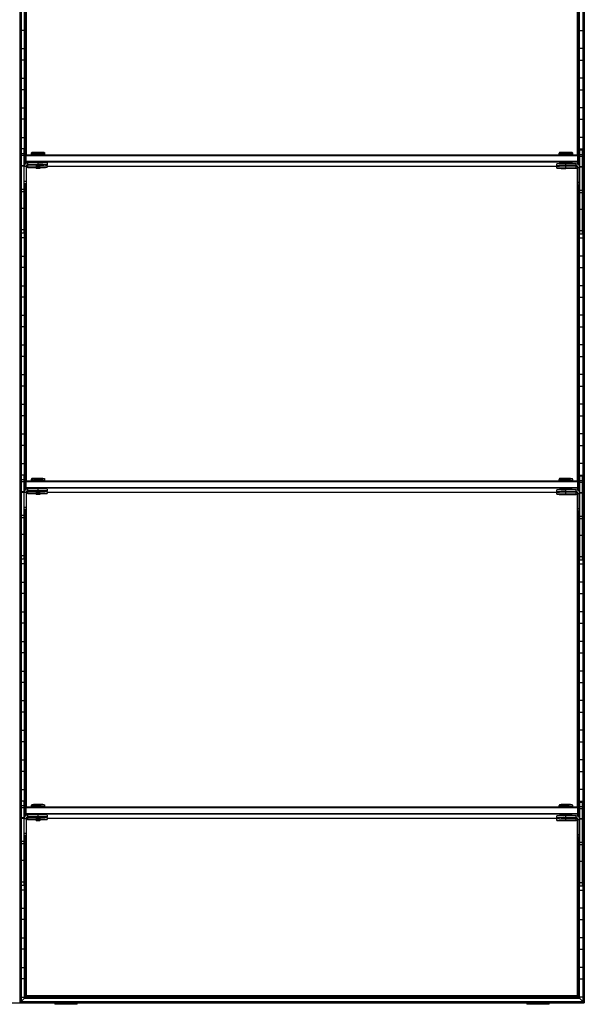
# Model space of a CAD drawing. Header units: millimetres. Extents: x -305 to 915, y -1202 to 1202.
# Tile 2 of 4: x 305 to 915, y -1202 to -139. Entities that reach past the tile are written whole.
import ezdxf

# ---------------------------------------------------------------- set-up
doc = ezdxf.new("R2010")
doc.units = ezdxf.units.MM

msp = doc.modelspace()

# ---------------------------------------------------------------- linework, layer by layer
at = {"color": 7, "linetype": 'Continuous', "lineweight": 25}
for p, q in [((305.2, 1199.7), (305.2, -1199.7)), ((306, 1198.8), (306, -1198.8)), ((306.4, 1198.5), (306.4, -1198.5)), ((913.1, 1198.5), (913.1, -1198.5)), ((913.5, -1198.8), (913.5, 1198.8)), ((914.3, 1199.7), (914.3, -1199.7)), ((914.6, -1200), (914.6, 1200)), ((312.3, -284.5), (312.3, 53.3)), ((907.2, -284.5), (907.2, 52.3)), ((310.1, -295.5), (310.1, 35.9)), ((310.5, 35.9), (310.5, -294.9)), ((311.3, -285), (311.3, 35.9)), ((311.6, 35.9), (311.6, -284.6)), ((907.9, 34.9), (907.9, -284.6)), ((908.2, -285), (908.2, 34.9)), ((909, 34.9), (909, -295.9)), ((909.4, -296.5), (909.4, 34.9)), ((310.1, -150.2), (306.4, -150.2)), ((909.4, -150.2), (913.1, -150.2)), ((306.4, -169.8), (310.1, -169.8)), ((913.1, -169.8), (909.4, -169.8)), ((310.1, -182.2), (306.4, -182.2)), ((909.4, -182.2), (913.1, -182.2)), ((306.4, -201.8), (310.1, -201.8)), ((913.1, -201.8), (909.4, -201.8)), ((310.1, -214.2), (306.4, -214.2)), ((909.4, -214.2), (913.1, -214.2)), ((306.4, -233.8), (310.1, -233.8)), ((913.1, -233.8), (909.4, -233.8)), ((310.1, -246.2), (306.4, -246.2)), ((909.4, -246.2), (913.1, -246.2)), ((306.4, -265.8), (310.1, -265.8)), ((913.1, -265.8), (909.4, -265.8)), ((310.1, -278.2), (306.4, -278.2)), ((306.8, -369.2), (306.8, -278.2)), ((309.8, -283.5), (306.8, -283.5)), ((309.8, -285.4), (306.8, -285.4)), ((309.8, -369.2), (309.8, -278.2)), ((310.8, -285.5), (311.8, -284.5)), ((310.8, -285.5), (310.8, -294.5)), ((310.8, -285.5), (311.8, -285.5)), ((311.8, -293.7), (311.8, -284.5)), ((311.8, -284.5), (907.8, -284.5)), ((907.8, -285.5), (311.8, -285.5)), ((317.2, -282.9), (317.2, -284.3)), ((318, -282.1), (317.3, -282.9)), ((318, -284.3), (318, -284.5)), ((324.8, -284.2), (324.8, -282)), ((324.8, -284.2), (324.8, -284.5)), ((332.2, -282.9), (331.5, -282.1)), ((331.5, -284.5), (331.5, -284.3)), ((332.2, -284.3), (332.2, -282.9)), ((887.2, -282.9), (887.2, -284.3)), ((888, -282.1), (887.3, -282.9)), ((888, -284.3), (888, -284.5)), ((894.8, -284.2), (894.8, -282)), ((894.8, -284.2), (894.8, -284.5)), ((902.2, -282.9), (901.5, -282.1)), ((901.5, -284.5), (901.5, -284.3)), ((902.2, -284.3), (902.2, -282.9)), ((907.8, -294.7), (907.8, -284.5)), ((908.8, -285.5), (907.8, -284.5)), ((908.8, -285.5), (907.8, -285.5)), ((908.8, -285.5), (908.8, -295.5)), ((909.4, -278.2), (913.1, -278.2)), ((909.8, -370.2), (909.8, -279.2)), ((909.8, -279.2), (912.8, -279.2)), ((912.8, -284.5), (909.8, -284.5)), ((912.8, -286.4), (909.8, -286.4)), ((912.8, -370.2), (912.8, -279.2)), ((309.8, -296.4), (306.8, -296.4)), ((309.8, -296.9), (306.8, -296.9)), ((311.8, -297.2), (309.8, -297.2)), ((311.8, -292.5), (310.8, -291.5)), ((311.8, -291.5), (310.8, -291.5)), ((311.8, -291.5), (907.8, -291.5)), ((907.8, -292.5), (311.8, -292.5)), ((311.8, -297.2), (311.8, -316.1)), ((313.7, -295.5), (313.7, -293.2)), ((324.8, -293.2), (313.7, -293.2)), ((324.8, -295.2), (313.7, -295.2)), ((313.7, -295.5), (322.2, -295.5)), ((313.7, -298.1), (313.7, -295.8)), ((322.2, -295.8), (313.7, -295.8)), ((322.2, -295.3), (322.2, -295.8)), ((322.2, -295.8), (322.8, -296.3)), ((324.8, -295.2), (324.8, -293.2)), ((324.8, -296.3), (324.8, -295.3)), ((324.8, -297.8), (324.8, -296.4)), ((326.7, -296.3), (327.2, -295.8)), ((327.2, -295.8), (327.2, -295.3)), ((334.8, -295.3), (334.8, -293.3)), ((334.8, -298), (334.8, -296)), ((334.8, -296.8), (888, -296.8)), ((884.8, -296.3), (884.8, -294.3)), ((884.8, -299), (884.8, -297)), ((888, -293.3), (888, -294.2)), ((888, -296.5), (888, -296.8)), ((892.7, -296.3), (892.8, -296.3)), ((894.8, -296.2), (894.8, -293.2)), ((905.8, -294.2), (894.8, -294.2)), ((905.8, -296.2), (894.8, -296.2)), ((894.8, -296.3), (894.8, -296.3)), ((894.8, -296.4), (894.8, -296.4)), ((894.8, -296.5), (905.8, -296.5)), ((894.8, -298.8), (894.8, -296.5)), ((905.8, -296.8), (894.8, -296.8)), ((896.7, -296.3), (896.8, -296.3)), ((901.5, -294.2), (901.5, -293.3)), ((901.5, -296.8), (901.5, -296.5)), ((905.8, -296.5), (905.8, -294.2)), ((905.8, -299.1), (905.8, -296.8)), ((906.2, -296.8), (906.8, -296.8)), ((907.8, -291.5), (908.8, -291.5)), ((907.8, -292.5), (908.8, -291.5)), ((912.8, -297.4), (909.8, -297.4)), ((306.4, -297.8), (306.8, -297.8)), ((312.3, -636.5), (312.3, -298.7)), ((324.8, -297.8), (313.7, -297.8)), ((313.7, -298.1), (322.2, -298.1)), ((322.2, -298), (322.2, -298.5)), ((322.2, -298.5), (322.8, -299)), ((324.8, -298.9), (324.8, -297.9)), ((326.7, -299), (327.2, -298.5)), ((327.2, -298.5), (327.2, -298)), ((892.7, -298.9), (892.8, -299)), ((905.8, -298.8), (894.8, -298.8)), ((894.8, -298.9), (894.8, -298.9)), ((894.8, -299), (894.8, -299)), ((894.8, -299.1), (905.8, -299.1)), ((896.7, -299), (896.8, -298.9)), ((907.2, -636.5), (907.2, -299.7)), ((907.8, -298.2), (909.8, -298.2)), ((907.8, -298.2), (907.8, -317.1)), ((909.8, -297.8), (909.7, -297.8)), ((912.8, -297.9), (909.8, -297.9)), ((913.1, -297.8), (912.8, -297.8)), ((306.8, -310.2), (306.4, -310.2)), ((311.8, -313.2), (309.8, -313.2)), ((311.8, -313.5), (309.8, -313.5)), ((311.8, -315.8), (309.8, -315.8)), ((311.8, -316.1), (309.8, -316.1)), ((310.1, -647.5), (310.1, -316.1)), ((310.5, -316.1), (310.5, -646.9)), ((311.3, -637), (311.3, -316.1)), ((311.6, -316.1), (311.6, -636.6)), ((907.8, -314.2), (909.8, -314.2)), ((907.8, -314.5), (909.8, -314.5)), ((907.8, -316.8), (909.8, -316.8)), ((907.8, -317.1), (909.8, -317.1)), ((907.9, -317.1), (907.9, -636.6)), ((908.2, -637), (908.2, -317.1)), ((909, -317.1), (909, -647.9)), ((909.4, -648.5), (909.4, -317.1)), ((912.8, -310.2), (913.1, -310.2)), ((309.8, -321.9), (306.8, -321.9)), ((309.8, -324.5), (306.8, -324.5)), ((912.8, -322.9), (909.8, -322.9)), ((912.8, -325.5), (909.8, -325.5)), ((306.4, -329.8), (306.8, -329.8)), ((309.8, -329.8), (310.1, -329.8)), ((909.8, -329.8), (909.4, -329.8)), ((913.1, -329.8), (912.8, -329.8)), ((306.8, -342.2), (306.4, -342.2)), ((309.8, -342.4), (306.8, -342.4)), ((310.1, -342.2), (309.8, -342.2)), ((909.4, -342.2), (909.8, -342.2)), ((912.8, -343.4), (909.8, -343.4)), ((912.8, -342.2), (913.1, -342.2)), ((306.4, -361.8), (306.8, -361.8)), ((309.8, -365.6), (306.8, -365.6)), ((309.8, -369.2), (306.8, -369.2)), ((309.8, -361.8), (310.1, -361.8)), ((909.8, -361.8), (909.4, -361.8)), ((912.8, -366.6), (909.8, -366.6)), ((912.8, -370.2), (909.8, -370.2)), ((913.1, -361.8), (912.8, -361.8)), ((310.1, -374.2), (306.4, -374.2)), ((909.4, -374.2), (913.1, -374.2)), ((306.4, -393.8), (310.1, -393.8)), ((913.1, -393.8), (909.4, -393.8)), ((310.1, -406.2), (306.4, -406.2)), ((909.4, -406.2), (913.1, -406.2)), ((306.4, -425.8), (310.1, -425.8)), ((913.1, -425.8), (909.4, -425.8)), ((310.1, -438.2), (306.4, -438.2)), ((909.4, -438.2), (913.1, -438.2)), ((306.4, -457.8), (310.1, -457.8)), ((913.1, -457.8), (909.4, -457.8)), ((310.1, -470.2), (306.4, -470.2)), ((909.4, -470.2), (913.1, -470.2)), ((306.4, -489.8), (310.1, -489.8)), ((913.1, -489.8), (909.4, -489.8)), ((310.1, -502.2), (306.4, -502.2)), ((909.4, -502.2), (913.1, -502.2)), ((306.4, -521.8), (310.1, -521.8)), ((913.1, -521.8), (909.4, -521.8)), ((310.1, -534.2), (306.4, -534.2)), ((909.4, -534.2), (913.1, -534.2)), ((306.4, -553.8), (310.1, -553.8)), ((913.1, -553.8), (909.4, -553.8)), ((310.1, -566.2), (306.4, -566.2)), ((909.4, -566.2), (913.1, -566.2)), ((306.4, -585.8), (310.1, -585.8)), ((913.1, -585.8), (909.4, -585.8)), ((310.1, -598.2), (306.4, -598.2)), ((909.4, -598.2), (913.1, -598.2)), ((306.4, -617.8), (310.1, -617.8)), ((913.1, -617.8), (909.4, -617.8)), ((310.1, -630.2), (306.4, -630.2)), ((306.8, -721.2), (306.8, -630.2)), ((309.8, -635.5), (306.8, -635.5)), ((309.8, -637.4), (306.8, -637.4)), ((309.8, -721.2), (309.8, -630.2)), ((310.8, -637.5), (311.8, -636.5)), ((310.8, -637.5), (310.8, -646.5)), ((310.8, -637.5), (311.8, -637.5)), ((311.8, -645.7), (311.8, -636.5)), ((311.8, -636.5), (907.8, -636.5)), ((907.8, -637.5), (311.8, -637.5)), ((317.2, -634.9), (317.2, -636.3)), ((318, -634.1), (317.3, -634.9)), ((318, -636.3), (318, -636.5)), ((324.8, -636.2), (324.8, -634)), ((324.8, -636.2), (324.8, -636.5)), ((332.2, -634.9), (331.5, -634.1)), ((331.5, -636.5), (331.5, -636.3)), ((332.2, -636.3), (332.2, -634.9)), ((887.2, -634.9), (887.2, -636.3)), ((888, -634.1), (887.3, -634.9)), ((888, -636.3), (888, -636.5)), ((894.8, -636.2), (894.8, -634)), ((894.8, -636.2), (894.8, -636.5)), ((902.2, -634.9), (901.5, -634.1)), ((901.5, -636.5), (901.5, -636.3)), ((902.2, -636.3), (902.2, -634.9)), ((907.8, -646.7), (907.8, -636.5)), ((908.8, -637.5), (907.8, -636.5)), ((908.8, -637.5), (907.8, -637.5)), ((908.8, -637.5), (908.8, -647.5)), ((909.4, -630.2), (913.1, -630.2)), ((909.8, -722.2), (909.8, -631.2)), ((909.8, -631.2), (912.8, -631.2)), ((912.8, -636.5), (909.8, -636.5)), ((912.8, -722.2), (912.8, -631.2)), ((311.8, -644.5), (310.8, -643.5)), ((311.8, -643.5), (310.8, -643.5)), ((311.8, -643.5), (907.8, -643.5)), ((907.8, -644.5), (311.8, -644.5)), ((313.7, -647.5), (313.7, -645.2)), ((324.8, -645.2), (313.7, -645.2)), ((324.8, -647.2), (313.7, -647.2)), ((313.7, -647.5), (322.2, -647.5)), ((313.7, -650.1), (313.7, -647.8)), ((322.2, -647.8), (313.7, -647.8)), ((322.2, -647.3), (322.2, -647.8)), ((322.2, -647.8), (322.8, -648.3)), ((324.8, -647.2), (324.8, -645.2)), ((324.8, -648.3), (324.8, -647.3)), ((324.8, -649.8), (324.8, -648.4)), ((326.7, -648.3), (327.2, -647.8)), ((327.2, -647.8), (327.2, -647.3)), ((334.8, -647.3), (334.8, -645.3)), ((334.8, -650), (334.8, -648)), ((884.8, -648.3), (884.8, -646.3)), ((888, -645.3), (888, -646.2)), ((892.7, -648.3), (892.8, -648.3)), ((894.8, -648.2), (894.8, -645.2)), ((905.8, -646.2), (894.8, -646.2)), ((905.8, -648.2), (894.8, -648.2)), ((894.8, -648.3), (894.8, -648.3)), ((894.8, -648.4), (894.8, -648.4)), ((896.7, -648.3), (896.8, -648.3)), ((901.5, -646.2), (901.5, -645.3)), ((905.8, -648.5), (905.8, -646.2)), ((907.8, -643.5), (908.8, -643.5)), ((907.8, -644.5), (908.8, -643.5)), ((912.8, -638.4), (909.8, -638.4)), ((306.4, -649.8), (306.8, -649.8)), ((309.8, -648.4), (306.8, -648.4)), ((309.8, -648.9), (306.8, -648.9)), ((311.8, -649.2), (309.8, -649.2)), ((311.8, -649.2), (311.8, -668.1)), ((312.3, -988.5), (312.3, -650.7)), ((324.8, -649.8), (313.7, -649.8)), ((313.7, -650.1), (322.2, -650.1)), ((322.2, -650), (322.2, -650.5)), ((322.2, -650.5), (322.8, -651)), ((324.8, -650.9), (324.8, -649.9)), ((326.7, -651), (327.2, -650.5)), ((327.2, -650.5), (327.2, -650)), ((334.8, -648.8), (888, -648.8)), ((884.8, -651), (884.8, -649)), ((888, -648.5), (888, -648.8)), ((892.7, -650.9), (892.8, -651)), ((894.8, -648.5), (905.8, -648.5)), ((894.8, -650.8), (894.8, -648.5)), ((905.8, -648.8), (894.8, -648.8)), ((905.8, -650.8), (894.8, -650.8)), ((894.8, -650.9), (894.8, -650.9)), ((894.8, -651), (894.8, -651)), ((894.8, -651.1), (905.8, -651.1)), ((896.7, -651), (896.8, -650.9)), ((901.5, -648.8), (901.5, -648.5)), ((905.8, -651.1), (905.8, -648.8)), ((906.2, -648.8), (906.8, -648.8)), ((907.2, -988.5), (907.2, -651.7)), ((907.8, -650.2), (909.8, -650.2)), ((907.8, -650.2), (907.8, -669.1)), ((909.8, -649.8), (909.7, -649.8)), ((912.8, -649.4), (909.8, -649.4)), ((912.8, -649.9), (909.8, -649.9)), ((913.1, -649.8), (912.8, -649.8)), ((306.8, -662.2), (306.4, -662.2)), ((311.8, -665.2), (309.8, -665.2)), ((311.8, -665.5), (309.8, -665.5)), ((311.8, -667.8), (309.8, -667.8)), ((311.8, -668.1), (309.8, -668.1)), ((310.1, -999.5), (310.1, -668.1)), ((310.5, -668.1), (310.5, -998.9)), ((311.3, -989), (311.3, -668.1)), ((311.6, -668.1), (311.6, -988.6)), ((907.8, -666.2), (909.8, -666.2)), ((907.8, -666.5), (909.8, -666.5)), ((907.8, -668.8), (909.8, -668.8)), ((907.8, -669.1), (909.8, -669.1)), ((907.9, -669.1), (907.9, -988.6)), ((908.2, -989), (908.2, -669.1)), ((909, -669.1), (909, -999.9)), ((909.4, -1000.5), (909.4, -669.1)), ((912.8, -662.2), (913.1, -662.2)), ((309.8, -673.9), (306.8, -673.9)), ((309.8, -676.5), (306.8, -676.5)), ((912.8, -674.9), (909.8, -674.9)), ((912.8, -677.5), (909.8, -677.5)), ((306.4, -681.8), (306.8, -681.8)), ((309.8, -681.8), (310.1, -681.8)), ((909.8, -681.8), (909.4, -681.8)), ((913.1, -681.8), (912.8, -681.8)), ((306.8, -694.2), (306.4, -694.2)), ((309.8, -694.4), (306.8, -694.4)), ((310.1, -694.2), (309.8, -694.2)), ((909.4, -694.2), (909.8, -694.2)), ((912.8, -695.4), (909.8, -695.4)), ((912.8, -694.2), (913.1, -694.2)), ((306.4, -713.8), (306.8, -713.8)), ((309.8, -717.6), (306.8, -717.6)), ((309.8, -721.2), (306.8, -721.2)), ((309.8, -713.8), (310.1, -713.8)), ((909.8, -713.8), (909.4, -713.8)), ((912.8, -718.6), (909.8, -718.6)), ((912.8, -722.2), (909.8, -722.2)), ((913.1, -713.8), (912.8, -713.8)), ((310.1, -726.2), (306.4, -726.2)), ((909.4, -726.2), (913.1, -726.2)), ((306.4, -745.8), (310.1, -745.8)), ((913.1, -745.8), (909.4, -745.8)), ((310.1, -758.2), (306.4, -758.2)), ((909.4, -758.2), (913.1, -758.2)), ((306.4, -777.8), (310.1, -777.8)), ((913.1, -777.8), (909.4, -777.8)), ((310.1, -790.2), (306.4, -790.2)), ((909.4, -790.2), (913.1, -790.2)), ((306.4, -809.8), (310.1, -809.8)), ((913.1, -809.8), (909.4, -809.8)), ((310.1, -822.2), (306.4, -822.2)), ((909.4, -822.2), (913.1, -822.2)), ((306.4, -841.8), (310.1, -841.8)), ((913.1, -841.8), (909.4, -841.8)), ((310.1, -854.2), (306.4, -854.2)), ((909.4, -854.2), (913.1, -854.2)), ((306.4, -873.8), (310.1, -873.8)), ((913.1, -873.8), (909.4, -873.8)), ((310.1, -886.2), (306.4, -886.2)), ((909.4, -886.2), (913.1, -886.2)), ((306.4, -905.8), (310.1, -905.8)), ((913.1, -905.8), (909.4, -905.8)), ((310.1, -918.2), (306.4, -918.2)), ((909.4, -918.2), (913.1, -918.2)), ((306.4, -937.8), (310.1, -937.8)), ((913.1, -937.8), (909.4, -937.8)), ((310.1, -950.2), (306.4, -950.2)), ((909.4, -950.2), (913.1, -950.2)), ((306.4, -969.8), (310.1, -969.8)), ((913.1, -969.8), (909.4, -969.8)), ((310.1, -982.2), (306.4, -982.2)), ((306.8, -1073.2), (306.8, -982.2)), ((309.8, -987.5), (306.8, -987.5)), ((309.8, -1073.2), (309.8, -982.2)), ((310.8, -989.5), (311.8, -988.5)), ((311.8, -997.7), (311.8, -988.5)), ((311.8, -988.5), (907.8, -988.5)), ((317.2, -986.9), (317.2, -988.3)), ((318, -986.1), (317.3, -986.9)), ((318, -988.3), (318, -988.5)), ((324.8, -988.2), (324.8, -986)), ((324.8, -988.2), (324.8, -988.5)), ((332.2, -986.9), (331.5, -986.1)), ((331.5, -988.5), (331.5, -988.3)), ((332.2, -988.3), (332.2, -986.9)), ((887.2, -986.9), (887.2, -988.3)), ((888, -986.1), (887.3, -986.9)), ((888, -988.3), (888, -988.5)), ((894.8, -988.2), (894.8, -986)), ((894.8, -988.2), (894.8, -988.5)), ((902.2, -986.9), (901.5, -986.1)), ((901.5, -988.5), (901.5, -988.3)), ((902.2, -988.3), (902.2, -986.9)), ((907.8, -998.7), (907.8, -988.5)), ((908.8, -989.5), (907.8, -988.5)), ((909.4, -982.2), (913.1, -982.2)), ((909.8, -1074.2), (909.8, -983.2)), ((909.8, -983.2), (912.8, -983.2)), ((912.8, -988.5), (909.8, -988.5)), ((912.8, -1074.2), (912.8, -983.2)), ((309.8, -989.4), (306.8, -989.4)), ((310.8, -989.5), (310.8, -998.5)), ((310.8, -989.5), (311.8, -989.5)), ((311.8, -995.5), (310.8, -995.5)), ((311.8, -996.5), (310.8, -995.5)), ((907.8, -989.5), (311.8, -989.5)), ((311.8, -995.5), (907.8, -995.5)), ((907.8, -996.5), (311.8, -996.5)), ((313.7, -999.5), (313.7, -997.2)), ((324.8, -997.2), (313.7, -997.2)), ((324.8, -999.2), (313.7, -999.2)), ((324.8, -999.2), (324.8, -997.2)), ((334.8, -999.3), (334.8, -997.3)), ((884.8, -1000.3), (884.8, -998.3)), ((888, -997.3), (888, -998.2)), ((894.8, -1000.2), (894.8, -997.2)), ((905.8, -998.2), (894.8, -998.2)), ((901.5, -998.2), (901.5, -997.3)), ((905.8, -1000.5), (905.8, -998.2)), ((908.8, -989.5), (907.8, -989.5)), ((907.8, -995.5), (908.8, -995.5)), ((907.8, -996.5), (908.8, -995.5)), ((908.8, -989.5), (908.8, -999.5)), ((912.8, -990.4), (909.8, -990.4)), ((306.4, -1001.8), (306.8, -1001.8)), ((309.8, -1000.4), (306.8, -1000.4)), ((309.8, -1000.9), (306.8, -1000.9)), ((311.8, -1001.2), (309.8, -1001.2)), ((311.8, -1001.2), (311.8, -1020.1)), ((312.3, -1192.5), (312.3, -1002.7)), ((313.7, -999.5), (322.2, -999.5)), ((313.7, -1002.1), (313.7, -999.8)), ((322.2, -999.8), (313.7, -999.8)), ((324.8, -1001.8), (313.7, -1001.8)), ((313.7, -1002.1), (322.2, -1002.1)), ((322.2, -999.3), (322.2, -999.8)), ((322.2, -1002), (322.2, -1002.5)), ((322.2, -999.8), (322.8, -1000.3)), ((322.2, -1002.5), (322.8, -1003)), ((324.8, -1000.3), (324.8, -999.3)), ((324.8, -1001.8), (324.8, -1000.4)), ((324.8, -1002.9), (324.8, -1001.9)), ((326.7, -1000.3), (327.2, -999.8)), ((326.7, -1003), (327.2, -1002.5)), ((327.2, -999.8), (327.2, -999.3)), ((327.2, -1002.5), (327.2, -1002)), ((334.8, -1002), (334.8, -1000)), ((334.8, -1000.8), (888, -1000.8)), ((884.8, -1003), (884.8, -1001)), ((888, -1000.5), (888, -1000.8)), ((892.7, -1000.3), (892.8, -1000.3)), ((892.7, -1002.9), (892.8, -1003)), ((905.8, -1000.2), (894.8, -1000.2)), ((894.8, -1000.3), (894.8, -1000.3)), ((894.8, -1000.4), (894.8, -1000.4)), ((894.8, -1002.8), (894.8, -1000.5)), ((894.8, -1000.5), (905.8, -1000.5)), ((905.8, -1000.8), (894.8, -1000.8)), ((905.8, -1002.8), (894.8, -1002.8)), ((894.8, -1002.9), (894.8, -1002.9)), ((894.8, -1003), (894.8, -1003)), ((894.8, -1003.1), (905.8, -1003.1)), ((896.7, -1000.3), (896.8, -1000.3)), ((896.7, -1003), (896.8, -1002.9)), ((901.5, -1000.8), (901.5, -1000.5)), ((905.8, -1003.1), (905.8, -1000.8)), ((906.2, -1000.8), (906.8, -1000.8)), ((907.2, -1192.5), (907.2, -1003.7)), ((907.8, -1002.2), (909.8, -1002.2)), ((907.8, -1002.2), (907.8, -1021.1)), ((909.8, -1001.8), (909.7, -1001.8)), ((912.8, -1001.4), (909.8, -1001.4)), ((912.8, -1001.9), (909.8, -1001.9)), ((913.1, -1001.8), (912.8, -1001.8)), ((306.8, -1014.2), (306.4, -1014.2)), ((311.8, -1017.2), (309.8, -1017.2)), ((311.8, -1017.5), (309.8, -1017.5)), ((311.8, -1019.8), (309.8, -1019.8)), ((311.8, -1020.1), (309.8, -1020.1)), ((310.1, -1194.8), (310.1, -1020.1)), ((310.5, -1020.1), (310.5, -1194.4)), ((311.3, -1193.6), (311.3, -1020.1)), ((311.6, -1020.1), (311.6, -1193.2)), ((907.8, -1018.2), (909.8, -1018.2)), ((907.8, -1018.5), (909.8, -1018.5)), ((912.8, -1014.2), (913.1, -1014.2)), ((309.8, -1025.9), (306.8, -1025.9)), ((309.8, -1028.5), (306.8, -1028.5)), ((907.8, -1020.8), (909.8, -1020.8)), ((907.8, -1021.1), (909.8, -1021.1)), ((907.9, -1021.1), (907.9, -1193.2)), ((908.2, -1193.6), (908.2, -1021.1)), ((909, -1021.1), (909, -1194.4)), ((909.4, -1194.8), (909.4, -1021.1)), ((912.8, -1026.9), (909.8, -1026.9)), ((912.8, -1029.5), (909.8, -1029.5)), ((306.4, -1033.8), (306.8, -1033.8)), ((309.8, -1033.8), (310.1, -1033.8)), ((909.8, -1033.8), (909.4, -1033.8)), ((913.1, -1033.8), (912.8, -1033.8)), ((306.8, -1046.2), (306.4, -1046.2)), ((309.8, -1046.4), (306.8, -1046.4)), ((310.1, -1046.2), (309.8, -1046.2)), ((909.4, -1046.2), (909.8, -1046.2)), ((912.8, -1047.4), (909.8, -1047.4)), ((912.8, -1046.2), (913.1, -1046.2)), ((306.4, -1065.8), (306.8, -1065.8)), ((309.8, -1069.6), (306.8, -1069.6)), ((309.8, -1073.2), (306.8, -1073.2)), ((309.8, -1065.8), (310.1, -1065.8)), ((909.8, -1065.8), (909.4, -1065.8)), ((912.8, -1070.6), (909.8, -1070.6)), ((913.1, -1065.8), (912.8, -1065.8)), ((310.1, -1078.2), (306.4, -1078.2)), ((909.4, -1078.2), (913.1, -1078.2)), ((912.8, -1074.2), (909.8, -1074.2)), ((306.4, -1097.8), (310.1, -1097.8)), ((913.1, -1097.8), (909.4, -1097.8)), ((310.1, -1110.2), (306.4, -1110.2)), ((909.4, -1110.2), (913.1, -1110.2)), ((306.4, -1129.8), (310.1, -1129.8)), ((913.1, -1129.8), (909.4, -1129.8)), ((310.1, -1142.2), (306.4, -1142.2)), ((909.4, -1142.2), (913.1, -1142.2)), ((306.4, -1161.8), (310.1, -1161.8)), ((913.1, -1161.8), (909.4, -1161.8)), ((310.1, -1174.2), (306.4, -1174.2)), ((909.4, -1174.2), (913.1, -1174.2)), ((-304.9, -1200), (914.6, -1200)), ((306, -1198.8), (305.2, -1199.7)), ((305.2, -1199.7), (914.3, -1199.7)), ((306, -1198.8), (913.5, -1198.8)), ((306.4, -1193.8), (310.1, -1193.8)), ((310.1, -1194.8), (306.4, -1198.5)), ((306.4, -1198.5), (913.1, -1198.5)), ((310.1, -1194.8), (909.4, -1194.8)), ((311.3, -1193.6), (310.5, -1194.4)), ((310.5, -1194.4), (909, -1194.4)), ((311.3, -1193.6), (908.2, -1193.6)), ((312.3, -1192.5), (311.6, -1193.2)), ((311.6, -1193.2), (907.9, -1193.2)), ((907.2, -1192.5), (312.3, -1192.5)), ((342.8, -1200), (342.8, -1201.6)), ((348.3, -1200), (348.3, -1201.6)), ((367, -1201.6), (367, -1200)), ((852.5, -1200), (852.5, -1201.6)), ((859.1, -1200), (859.1, -1201.6)), ((876.7, -1201.6), (876.7, -1200)), ((907.2, -1192.5), (907.9, -1193.2)), ((908.2, -1193.6), (909, -1194.4)), ((913.1, -1193.8), (909.4, -1193.8)), ((909.4, -1194.8), (913.1, -1198.5)), ((913.5, -1198.8), (914.3, -1199.7)), ((367, -1201.6), (342.8, -1201.6)), ((876.7, -1201.6), (852.5, -1201.6))]:
    msp.add_line(p, q, dxfattribs=at)
at = {"color": 7, "linetype": 'Continuous', "lineweight": 25, "flags": 128}
for points in [[(318, -284.4), (318, -284.4), (317.4, -284.4), (317.2, -284.3), (317.4, -284.3), (318, -284.3), (318.9, -284.3), (320.1, -284.2), (321.5, -284.2), (323.1, -284.2), (324.8, -284.2)], [(324.8, -284.2), (326.4, -284.2), (328, -284.2), (329.4, -284.2), (330.6, -284.3), (331.5, -284.3), (332.1, -284.3), (332.2, -284.3), (332.1, -284.4), (331.5, -284.4), (331.5, -284.4)], [(888, -284.4), (888, -284.4), (887.4, -284.4), (887.2, -284.3), (887.4, -284.3), (888, -284.3), (888.9, -284.3), (890.1, -284.2), (891.5, -284.2), (893.1, -284.2), (894.8, -284.2)], [(894.8, -284.2), (896.4, -284.2), (898, -284.2), (899.4, -284.2), (900.6, -284.3), (901.5, -284.3), (902.1, -284.3), (902.2, -284.3), (902.1, -284.4), (901.5, -284.4), (901.5, -284.4)], [(313.7, -295.8), (313, -295.9), (312.4, -296)], [(322.2, -295.8), (322.2, -295.8), (322.4, -295.8), (323, -295.8), (323.8, -295.8), (324.8, -295.8)], [(324.8, -296.3), (324, -296.3), (323.3, -296.3), (322.9, -296.3), (322.8, -296.3), (322.9, -296.4), (323.3, -296.4), (324, -296.4), (324.8, -296.4)], [(324.8, -296.4), (325.5, -296.4), (326.2, -296.4), (326.6, -296.4), (326.7, -296.3), (326.6, -296.3), (326.2, -296.3), (325.5, -296.3), (324.8, -296.3)], [(894.8, -296.4), (893.9, -296.4), (893.2, -296.4), (892.7, -296.4), (892.5, -296.3), (892.7, -296.3), (893.2, -296.3), (893.9, -296.3), (894.8, -296.3)], [(894.8, -296.3), (894, -296.3), (893.3, -296.3), (892.9, -296.3), (892.8, -296.3), (892.9, -296.4), (893.3, -296.4), (894, -296.4), (894.8, -296.4)], [(894.8, -296.4), (895.5, -296.4), (896.2, -296.4), (896.6, -296.4), (896.7, -296.3), (896.6, -296.3), (896.2, -296.3), (895.5, -296.3), (894.8, -296.3)], [(894.8, -296.3), (895.6, -296.3), (896.3, -296.3), (896.8, -296.3), (897, -296.3), (896.8, -296.4), (896.3, -296.4), (895.6, -296.4), (894.8, -296.4)], [(907.1, -297), (906.5, -296.9), (905.8, -296.8)], [(322.2, -298.5), (322.2, -298.5), (322.4, -298.4), (323, -298.4), (323.8, -298.4), (324.8, -298.4)], [(324.8, -298.9), (324, -298.9), (323.3, -298.9), (322.9, -298.9), (322.8, -299), (322.9, -299), (323.3, -299), (324, -299), (324.8, -299)], [(324.8, -299), (325.5, -299), (326.2, -299), (326.6, -299), (326.7, -299), (326.6, -298.9), (326.2, -298.9), (325.5, -298.9), (324.8, -298.9)], [(894.8, -299), (893.9, -299), (893.2, -299), (892.7, -299), (892.5, -299), (892.7, -298.9), (893.2, -298.9), (893.9, -298.9), (894.8, -298.9)], [(894.8, -298.9), (894, -298.9), (893.3, -298.9), (892.9, -298.9), (892.8, -299), (892.9, -299), (893.3, -299), (894, -299), (894.8, -299)], [(894.8, -299), (895.5, -299), (896.2, -299), (896.6, -299), (896.7, -299), (896.6, -298.9), (896.2, -298.9), (895.5, -298.9), (894.8, -298.9)], [(894.8, -298.9), (895.6, -298.9), (896.3, -298.9), (896.8, -298.9), (897, -299), (896.8, -299), (896.3, -299), (895.6, -299), (894.8, -299)], [(317.7, -636.4), (317.4, -636.4), (317.2, -636.3), (317.4, -636.3), (318, -636.3), (318.9, -636.3), (320.1, -636.2), (321.5, -636.2), (323.1, -636.2), (324.8, -636.2)], [(318, -636.4), (318, -636.4), (317.8, -636.4)], [(324.8, -636.2), (326.4, -636.2), (328, -636.2), (329.4, -636.2), (330.6, -636.3), (331.5, -636.3), (332.1, -636.3), (332.2, -636.3), (332.1, -636.4), (331.5, -636.4), (331.5, -636.4)], [(888, -636.4), (888, -636.4), (887.4, -636.4), (887.2, -636.3), (887.4, -636.3), (888, -636.3), (888.9, -636.3), (890.1, -636.2), (891.5, -636.2), (893.1, -636.2), (894.8, -636.2)], [(894.8, -636.2), (896.4, -636.2), (898, -636.2), (899.4, -636.2), (900.6, -636.3), (901.5, -636.3), (902.1, -636.3), (902.2, -636.3), (902.1, -636.4), (901.5, -636.4), (901.5, -636.4)], [(313.7, -647.8), (313, -647.9), (312.4, -648)], [(324.8, -648.3), (324, -648.3), (323.3, -648.3), (322.9, -648.3), (322.8, -648.3), (322.9, -648.4), (323.3, -648.4), (324, -648.4), (324.8, -648.4)], [(324.8, -648.4), (325.5, -648.4), (326.2, -648.4), (326.6, -648.4), (326.7, -648.3), (326.6, -648.3), (326.2, -648.3), (325.5, -648.3), (324.8, -648.3)], [(894.8, -648.4), (893.9, -648.4), (893.2, -648.4), (892.7, -648.4), (892.5, -648.3), (892.7, -648.3), (893.2, -648.3), (893.9, -648.3), (894.8, -648.3)], [(894.8, -648.3), (894, -648.3), (893.3, -648.3), (892.9, -648.3), (892.8, -648.3), (892.9, -648.4), (893.3, -648.4), (894, -648.4), (894.8, -648.4)], [(894.8, -648.4), (895.5, -648.4), (896.2, -648.4), (896.6, -648.4), (896.7, -648.3), (896.6, -648.3), (896.2, -648.3), (895.5, -648.3), (894.8, -648.3)], [(894.8, -648.3), (895.6, -648.3), (896.3, -648.3), (896.8, -648.3), (897, -648.3), (896.8, -648.4), (896.3, -648.4), (895.6, -648.4), (894.8, -648.4)], [(322.2, -650.5), (322.2, -650.5), (322.4, -650.4), (323, -650.4), (323.8, -650.4), (324.8, -650.4)], [(324.8, -650.9), (324, -650.9), (323.3, -650.9), (322.9, -650.9), (322.8, -651), (322.9, -651), (323.3, -651), (324, -651), (324.8, -651)], [(324.8, -650.4), (325.7, -650.4), (326.5, -650.4), (327.1, -650.4), (327.2, -650.5), (327.2, -650.5)], [(324.8, -651), (325.5, -651), (326.2, -651), (326.6, -651), (326.7, -651), (326.6, -650.9), (326.2, -650.9), (325.5, -650.9), (324.8, -650.9)], [(894.8, -651), (893.9, -651), (893.2, -651), (892.7, -651), (892.5, -651), (892.7, -650.9), (893.2, -650.9), (893.9, -650.9), (894.8, -650.9)], [(894.8, -650.9), (894, -650.9), (893.3, -650.9), (892.9, -650.9), (892.8, -651), (892.9, -651), (893.3, -651), (894, -651), (894.8, -651)], [(894.8, -651), (895.5, -651), (896.2, -651), (896.6, -651), (896.7, -651), (896.6, -650.9), (896.2, -650.9), (895.5, -650.9), (894.8, -650.9)], [(894.8, -650.9), (895.6, -650.9), (896.3, -650.9), (896.8, -650.9), (897, -651), (896.8, -651), (896.3, -651), (895.6, -651), (894.8, -651)], [(907.1, -649), (906.5, -648.9), (905.8, -648.8)], [(318, -988.4), (318, -988.4), (317.4, -988.4), (317.2, -988.3), (317.4, -988.3), (318, -988.3), (318.9, -988.3), (320.1, -988.2), (321.5, -988.2), (323.1, -988.2), (324.8, -988.2)], [(324.8, -988.2), (326.4, -988.2), (328, -988.2), (329.4, -988.2), (330.6, -988.3), (331.5, -988.3), (332.1, -988.3), (332.2, -988.3), (332.1, -988.4), (331.5, -988.4), (331.5, -988.4)], [(888, -988.4), (888, -988.4), (887.4, -988.4), (887.2, -988.3), (887.4, -988.3), (888, -988.3), (888.9, -988.3), (890.1, -988.2), (891.5, -988.2), (893.1, -988.2), (894.8, -988.2)], [(894.8, -988.2), (896.4, -988.2), (898, -988.2), (899.4, -988.2), (900.6, -988.3), (901.5, -988.3), (902.1, -988.3), (902.2, -988.3), (902.1, -988.4), (901.5, -988.4), (901.5, -988.4)], [(313.7, -999.8), (313, -999.9), (312.4, -1000)], [(322.2, -999.8), (322.2, -999.8), (322.4, -999.8), (323, -999.8), (323.8, -999.8), (324.8, -999.8)], [(324.8, -1000.3), (324, -1000.3), (323.3, -1000.3), (322.9, -1000.3), (322.8, -1000.3), (322.9, -1000.4), (323.3, -1000.4), (324, -1000.4), (324.8, -1000.4)], [(324.8, -1002.9), (324, -1002.9), (323.3, -1002.9), (322.9, -1002.9), (322.8, -1003), (322.9, -1003), (323.3, -1003), (324, -1003), (324.8, -1003)], [(324.8, -999.8), (325.7, -999.8), (326.5, -999.8), (327.1, -999.8), (327.2, -999.8), (327.2, -999.8)], [(324.8, -1000.4), (325.5, -1000.4), (326.2, -1000.4), (326.6, -1000.4), (326.7, -1000.3), (326.6, -1000.3), (326.2, -1000.3), (325.5, -1000.3), (324.8, -1000.3)], [(324.8, -1003), (325.5, -1003), (326.2, -1003), (326.6, -1003), (326.7, -1003), (326.6, -1002.9), (326.2, -1002.9), (325.5, -1002.9), (324.8, -1002.9)], [(894.8, -1000.4), (893.9, -1000.4), (893.2, -1000.4), (892.7, -1000.4), (892.5, -1000.3), (892.7, -1000.3), (893.2, -1000.3), (893.9, -1000.3), (894.8, -1000.3)], [(894.8, -1003), (893.9, -1003), (893.2, -1003), (892.7, -1003), (892.5, -1003), (892.7, -1002.9), (893.2, -1002.9), (893.9, -1002.9), (894.8, -1002.9)], [(894.8, -1000.3), (894, -1000.3), (893.3, -1000.3), (892.9, -1000.3), (892.8, -1000.3), (892.9, -1000.4), (893.3, -1000.4), (894, -1000.4), (894.8, -1000.4)], [(894.8, -1002.9), (894, -1002.9), (893.3, -1002.9), (892.9, -1002.9), (892.8, -1003), (892.9, -1003), (893.3, -1003), (894, -1003), (894.8, -1003)], [(894.8, -1000.4), (895.5, -1000.4), (896.2, -1000.4), (896.6, -1000.4), (896.7, -1000.3), (896.6, -1000.3), (896.2, -1000.3), (895.5, -1000.3), (894.8, -1000.3)], [(894.8, -1000.3), (895.6, -1000.3), (896.3, -1000.3), (896.8, -1000.3), (897, -1000.3), (896.8, -1000.4), (896.3, -1000.4), (895.6, -1000.4), (894.8, -1000.4)], [(894.8, -1003), (895.5, -1003), (896.2, -1003), (896.6, -1003), (896.7, -1003), (896.6, -1002.9), (896.2, -1002.9), (895.5, -1002.9), (894.8, -1002.9)], [(894.8, -1002.9), (895.6, -1002.9), (896.3, -1002.9), (896.8, -1002.9), (897, -1003), (896.8, -1003), (896.3, -1003), (895.6, -1003), (894.8, -1003)], [(907.1, -1001), (906.5, -1000.9), (905.8, -1000.8)]]:
    msp.add_lwpolyline(points, dxfattribs=at)
at = {"color": 7, "linetype": 'Continuous', "lineweight": 25}
for centre, radius, start, end in [((323.2, -406.2), 123.4, 89.2585, 92.7412), ((323.2, -389.3), 107.3, 89.1797, 92.7854), ((323.2, -388.6), 104.4, 89.1473, 92.8524), ((326.8, -358.6), 76.6, 86.4932, 91.5417), ((326.9, -374.4), 91.7, 86.6554, 91.3449), ((326.8, -358.2), 74, 86.3875, 91.6128), ((893.2, -406.2), 123.4, 89.2585, 92.7412), ((893.2, -389.3), 107.3, 89.1797, 92.7854), ((893.2, -388.6), 104.4, 89.1473, 92.8524), ((896.8, -358.6), 76.6, 86.4932, 91.5417), ((896.9, -374.4), 91.7, 86.6554, 91.3449), ((896.8, -358.2), 74, 86.3875, 91.6128), ((313.7, -297.2), 4, 89.9956, 179.9956), ((313.7, -297.2), 2, 89.9956, 179.9956), ((313.7, -297.5), 2, 89.9956, 179.9956), ((327.2, -438.5), 143.4, 87.0017, 90.9986), ((327.2, -436.5), 143.4, 87.0017, 90.9986), ((325.4, -331.6), 35.8, 87.0017, 90.9986), ((329.1, -381.8), 86, 86.2109, 91.2077), ((328.3, -177.7), 117.9, 269.4668, 273.1146), ((892.3, -437.5), 143.4, 89.0014, 92.9983), ((892.3, -439.5), 143.4, 89.0014, 92.9983), ((892.3, -153.1), 143.4, 267.0017, 270.9986), ((892.3, -440.2), 143.4, 89.0014, 92.9983), ((893.2, -397.6), 104.4, 89.1473, 92.8524), ((896.8, -367.2), 74, 86.3875, 91.6128), ((905.8, -298.2), 4, 0.0044, 90.0044), ((905.8, -298.2), 2, 0.0044, 90.0044), ((905.8, -298.5), 2, 0.0044, 90.0044), ((313.7, -299.8), 2, 89.9956, 179.9956), ((313.7, -300.1), 2, 89.9956, 179.9956), ((327.2, -441.2), 143.4, 87.0017, 90.9986), ((325.4, -334.3), 35.8, 87.0017, 90.9986), ((328.3, -180.3), 117.9, 269.4668, 273.1146), ((892.3, -442.2), 143.4, 89.0014, 92.9983), ((892.3, -155.8), 143.4, 267.0017, 270.9986), ((905.8, -300.8), 2, 0.0044, 90.0044), ((905.8, -301.1), 2, 0.0044, 90.0044), ((323.2, -758.2), 123.4, 89.2585, 92.7412), ((323.2, -741.3), 107.3, 89.1797, 92.7854), ((323.2, -740.6), 104.4, 89.1473, 92.8524), ((326.8, -710.6), 76.6, 86.4932, 91.5417), ((326.9, -726.4), 91.7, 86.6554, 91.3449), ((326.8, -710.2), 74, 86.3875, 91.6128), ((893.2, -758.2), 123.4, 89.2585, 92.7412), ((893.2, -741.3), 107.3, 89.1797, 92.7854), ((893.2, -740.6), 104.4, 89.1473, 92.8524), ((896.8, -710.6), 76.6, 86.4932, 91.5417), ((896.9, -726.4), 91.7, 86.6554, 91.3449), ((896.8, -710.2), 74, 86.3875, 91.6128), ((313.7, -649.2), 4, 89.9956, 179.9956), ((313.7, -649.2), 2, 89.9956, 179.9956), ((313.7, -649.5), 2, 89.9956, 179.9956), ((324.1, -683.6), 35.8, 89.0014, 92.9983), ((327.2, -790.5), 143.4, 87.0017, 90.9986), ((325.4, -683.6), 35.8, 87.0017, 90.9986), ((327.2, -788.5), 143.4, 87.0017, 90.9986), ((329.1, -733.8), 86, 86.2109, 91.2077), ((328.3, -529.7), 117.9, 269.4668, 273.1146), ((892.3, -791.5), 143.4, 89.0014, 92.9983), ((892.3, -789.5), 143.4, 89.0014, 92.9983), ((892.3, -505.1), 143.4, 267.0017, 270.9986), ((893.2, -749.6), 104.4, 89.1473, 92.8524), ((896.8, -719.2), 74, 86.3875, 91.6128), ((905.8, -650.2), 4, 0.0044, 90.0044), ((905.8, -650.2), 2, 0.0044, 90.0044), ((313.7, -651.8), 2, 89.9956, 179.9956), ((313.7, -652.1), 2, 89.9956, 179.9956), ((327.2, -793.2), 143.4, 87.0017, 90.9986), ((328.3, -532.3), 117.9, 269.4668, 273.1146), ((892.3, -794.2), 143.4, 89.0014, 92.9983), ((892.3, -792.2), 143.4, 89.0014, 92.9983), ((892.3, -507.8), 143.4, 267.0017, 270.9986), ((905.8, -650.5), 2, 0.0044, 90.0044), ((905.8, -652.8), 2, 0.0044, 90.0044), ((905.8, -653.1), 2, 0.0044, 90.0044), ((323.2, -1110.2), 123.4, 89.2585, 92.7412), ((323.2, -1093.3), 107.3, 89.1797, 92.7854), ((323.2, -1092.6), 104.4, 89.1473, 92.8524), ((326.9, -1078.4), 91.7, 86.6554, 91.3449), ((326.8, -1062.6), 76.6, 86.4932, 91.5417), ((326.8, -1062.2), 74, 86.3875, 91.6128), ((893.2, -1110.2), 123.4, 89.2585, 92.7412), ((893.2, -1093.3), 107.3, 89.1797, 92.7854), ((893.2, -1092.6), 104.4, 89.1473, 92.8524), ((896.9, -1078.4), 91.7, 86.6554, 91.3449), ((896.8, -1062.6), 76.6, 86.4932, 91.5417), ((896.8, -1062.2), 74, 86.3875, 91.6128), ((313.7, -1001.2), 4, 89.9956, 179.9956), ((313.7, -1001.2), 2, 89.9956, 179.9956), ((327.2, -1142.5), 143.4, 87.0017, 90.9986), ((327.2, -1140.5), 143.4, 87.0017, 90.9986), ((892.3, -1141.5), 143.4, 89.0014, 92.9983), ((893.2, -1101.6), 104.4, 89.1473, 92.8524), ((896.8, -1071.2), 74, 86.3875, 91.6128), ((905.8, -1002.2), 4, 0.0044, 90.0044), ((313.7, -1001.5), 2, 89.9956, 179.9956), ((313.7, -1003.8), 2, 89.9956, 179.9956), ((313.7, -1004.1), 2, 89.9956, 179.9956), ((324.1, -1038.3), 35.8, 89.0014, 92.9983), ((327.2, -1145.2), 143.4, 87.0017, 90.9986), ((325.4, -1038.3), 35.8, 87.0017, 90.9986), ((329.1, -1085.8), 86, 86.2109, 91.2077), ((328.3, -881.7), 117.9, 269.4668, 273.1146), ((328.3, -884.3), 117.9, 269.4668, 273.1146), ((892.3, -1143.5), 143.4, 89.0014, 92.9983), ((892.3, -1146.2), 143.4, 89.0014, 92.9983), ((892.3, -857.1), 143.4, 267.0017, 270.9986), ((892.3, -1144.2), 143.4, 89.0014, 92.9983), ((892.3, -859.8), 143.4, 267.0017, 270.9986), ((905.8, -1002.2), 2, 0.0044, 90.0044), ((905.8, -1002.5), 2, 0.0044, 90.0044), ((905.8, -1004.8), 2, 0.0044, 90.0044), ((905.8, -1005.1), 2, 0.0044, 90.0044)]:
    msp.add_arc(centre, radius, start, end, dxfattribs=at)
for points, knots in [([(305.2, -1199.7), (305.2, -1199.7), (305.1, -1199.8), (305, -1199.9), (304.9, -1200), (304.9, -1200), (304.9, -1200), (304.9, -1200)], [0, 0, 0, 0, 0.31012, 0.616121, 0.758896, 0.886022, 1, 1, 1, 1]), ([(305.2, -1199.7), (305.2, -1199.7), (305.1, -1199.8), (305, -1199.9), (304.9, -1200), (304.9, -1200), (304.9, -1200), (304.9, -1200)], [0, 0, 0, 0, 0.31012, 0.616121, 0.758896, 0.886022, 1, 1, 1, 1]), ([(306.4, -1198.5), (306.4, -1198.5), (306.4, -1198.5), (306.3, -1198.6), (306.2, -1198.6), (306.1, -1198.7), (306.1, -1198.8), (306, -1198.8)], [0, 0, 0, 0, 0.146754, 0.316126, 0.510248, 0.757793, 1, 1, 1, 1]), ([(306.4, -1198.5), (306.4, -1198.5), (306.4, -1198.5), (306.3, -1198.6), (306.2, -1198.6), (306.1, -1198.7), (306.1, -1198.8), (306, -1198.8)], [0, 0, 0, 0, 0.146754, 0.316126, 0.510248, 0.757793, 1, 1, 1, 1]), ([(310.5, -1194.4), (310.4, -1194.4), (310.3, -1194.5), (310.2, -1194.7), (310.2, -1194.7), (310.1, -1194.7), (310.1, -1194.7), (310.1, -1194.8)], [0, 0, 0, 0, 0.31012, 0.616121, 0.758896, 0.886022, 1, 1, 1, 1]), ([(310.5, -1194.4), (310.4, -1194.4), (310.3, -1194.5), (310.2, -1194.7), (310.2, -1194.7), (310.1, -1194.7), (310.1, -1194.7), (310.1, -1194.8)], [0, 0, 0, 0, 0.31012, 0.616121, 0.758896, 0.886022, 1, 1, 1, 1]), ([(311.6, -1193.2), (311.6, -1193.3), (311.6, -1193.3), (311.6, -1193.3), (311.5, -1193.4), (311.4, -1193.5), (311.3, -1193.6), (311.3, -1193.6)], [0, 0, 0, 0, 0.146754, 0.316126, 0.510248, 0.757793, 1, 1, 1, 1]), ([(311.6, -1193.2), (311.6, -1193.3), (311.6, -1193.3), (311.6, -1193.3), (311.5, -1193.4), (311.4, -1193.5), (311.3, -1193.6), (311.3, -1193.6)], [0, 0, 0, 0, 0.146754, 0.316126, 0.510248, 0.757793, 1, 1, 1, 1]), ([(907.9, -1193.2), (907.9, -1193.3), (907.9, -1193.3), (907.9, -1193.3), (908, -1193.4), (908.1, -1193.5), (908.2, -1193.6), (908.2, -1193.6)], [0, 0, 0, 0, 0.146754, 0.316126, 0.510248, 0.757793, 1, 1, 1, 1]), ([(907.9, -1193.2), (907.9, -1193.3), (907.9, -1193.3), (907.9, -1193.3), (908, -1193.4), (908.1, -1193.5), (908.2, -1193.6), (908.2, -1193.6)], [0, 0, 0, 0, 0.1467542, 0.3161257, 0.5102478, 0.7577933, 1, 1, 1, 1]), ([(909, -1194.4), (909.1, -1194.4), (909.2, -1194.5), (909.3, -1194.7), (909.3, -1194.7), (909.4, -1194.7), (909.4, -1194.7), (909.4, -1194.8)], [0, 0, 0, 0, 0.31012, 0.616121, 0.758896, 0.886022, 1, 1, 1, 1]), ([(909, -1194.4), (909.1, -1194.4), (909.2, -1194.5), (909.3, -1194.7), (909.3, -1194.7), (909.4, -1194.7), (909.4, -1194.7), (909.4, -1194.8)], [0, 0, 0, 0, 0.31012, 0.616121, 0.758896, 0.886022, 1, 1, 1, 1]), ([(913.1, -1198.5), (913.1, -1198.5), (913.1, -1198.5), (913.2, -1198.6), (913.3, -1198.6), (913.4, -1198.7), (913.4, -1198.8), (913.5, -1198.8)], [0, 0, 0, 0, 0.146754, 0.316126, 0.510248, 0.757793, 1, 1, 1, 1]), ([(913.1, -1198.5), (913.1, -1198.5), (913.1, -1198.5), (913.2, -1198.6), (913.3, -1198.6), (913.4, -1198.7), (913.4, -1198.8), (913.5, -1198.8)], [0, 0, 0, 0, 0.146754, 0.316126, 0.510248, 0.757793, 1, 1, 1, 1]), ([(914.3, -1199.7), (914.3, -1199.7), (914.4, -1199.8), (914.5, -1199.9), (914.6, -1200), (914.6, -1200), (914.6, -1200), (914.6, -1200)], [0, 0, 0, 0, 0.31012, 0.616121, 0.758896, 0.886022, 1, 1, 1, 1]), ([(914.3, -1199.7), (914.3, -1199.7), (914.4, -1199.8), (914.5, -1199.9), (914.6, -1200), (914.6, -1200), (914.6, -1200), (914.6, -1200)], [0, 0, 0, 0, 0.31012, 0.616121, 0.758896, 0.886022, 1, 1, 1, 1])]:
    msp.add_open_spline(points, degree=3, knots=knots, dxfattribs=at)

doc.saveas('drawing.dxf')
